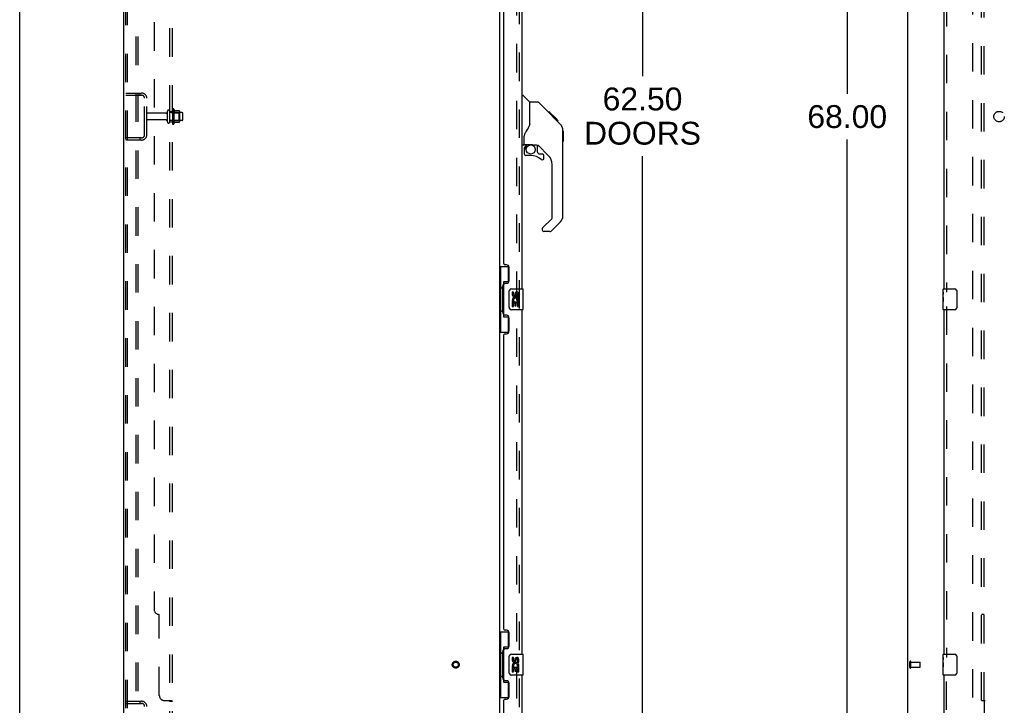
# Model space of a CAD drawing. Header units: inches. Extents: x 0 to 248, y 0 to 160.
# Tile 4 of 68: x 0 to 47, y 54 to 86. Entities that reach past the tile are written whole.
import ezdxf

# ---------------------------------------------------------------- set-up
doc = ezdxf.new("R2010")
doc.units = ezdxf.units.IN
doc.header["$LTSCALE"] = 13.627625
doc.header["$MEASUREMENT"] = 0
doc.linetypes.add('HIDDEN', pattern=[0.2, 0.1, -0.1])
doc.layers.get('0').update_dxf_attribs({"linetype": 'CONTINUOUS'})
for name, color, linetype in [('DEFAULT_2', 8, 'HIDDEN'), ('DIMENSIONS', 7, 'CONTINUOUS'), ('LEFTHAND_DOOR_ASSEMBLY', 7, 'CONTINUOUS'), ('RIGHTHAND_DOOR_ASSEMBLY', 7, 'CONTINUOUS'), ('SUBPANEL', 7, 'CONTINUOUS')]:
    doc.layers.add(name, color=color, linetype=linetype)
doc.styles.get("Standard").update_dxf_attribs({"font": 'arial.ttf'})
doc.dimstyles.new('DIMSTYLE_1', dxfattribs={"dimtxt": 1.093125, "dimasz": 1.4575, "dimexe": 0.09, "dimexo": 0.07, "dimgap": 0.0375, "dimtad": 0, "dimtih": 1, "dimtoh": 1, "dimzin": 4, "dimdsep": 46, "dimtxsty": 'Standard', "dimblk": '_FILLED', "dimblk1": '_FILLED', "dimblk2": '_FILLED', "dimcen": 0.09, "dimadec": 3, "dimazin": 1, "dimtfac": 1, "dimtdec": 3, "dimtofl": 0, "dimtmove": 0, "dimatfit": 3, "dimldrblk": '_FILLED', "dimfxl": 0, "dimtolj": 1, "dimtzin": 4, "dimarcsym": 0})

# ---------------------------------------------------------------- blocks, each defined once
blk = doc.blocks.new('_FILLED')
at = {"color": 0, "linetype": 'ByBlock'}
blk.add_solid([(0, 0), (-1, 0.2), (-1, -0.2)], dxfattribs=at)
blk = doc.blocks.new('*D9')
at = {"layer": 'DIMENSIONS', "color": 2, "linetype": 'Continuous'}
for p, q in [((24.813, 113.089), (31.134, 113.089)), ((29.822, 113.089), (29.822, 83.774)), ((29.822, 50.589), (29.822, 79.948)), ((24.813, 50.589), (31.134, 50.589))]:
    blk.add_line(p, q, dxfattribs=at)
at = {"layer": 'DIMENSIONS', "color": 2, "linetype": 'Continuous', "xscale": 1.4575, "yscale": 1.4575, "zscale": 1.4575}
for p, rotation in [((29.822, 113.089), 90), ((29.822, 50.589), 270)]:
    blk.add_blockref('_FILLED', p, dxfattribs=dict(at, rotation=rotation))
at = {"layer": 'DIMENSIONS', "color": 2, "linetype": 'Continuous', "insert": (29.822, 83.228), "char_height": 1.0931, "width": 5.5916, "attachment_point": 2, "line_spacing_factor": 0.9}
blk.add_mtext('62.50\\PDOORS', dxfattribs=at)
blk = doc.blocks.new('*D12')
at = {"layer": 'DIMENSIONS', "color": 2, "linetype": 'Continuous'}
for p, q in [((41.611, 115.839), (38.312, 115.839)), ((39.624, 115.839), (39.624, 82.932)), ((39.624, 47.839), (39.624, 80.746)), ((41.611, 47.839), (38.312, 47.839))]:
    blk.add_line(p, q, dxfattribs=at)
at = {"layer": 'DIMENSIONS', "color": 2, "linetype": 'Continuous', "xscale": 1.4575, "yscale": 1.4575, "zscale": 1.4575}
for p, rotation in [((39.624, 115.839), 90), ((39.624, 47.839), 270)]:
    blk.add_blockref('_FILLED', p, dxfattribs=dict(at, rotation=rotation))
at = {"layer": 'DIMENSIONS', "color": 2, "linetype": 'Continuous', "insert": (39.624, 82.385), "char_height": 1.0931, "width": 3.81984, "attachment_point": 2, "line_spacing_factor": 0.9}
blk.add_mtext('68.00', dxfattribs=at)

msp = doc.modelspace()

# ---------------------------------------------------------------- linework, layer by layer
at = {"color": 7, "linetype": 'Continuous'}
msp.add_line((0, 0), (0, 160.325), dxfattribs=at)
at = {"color": 3, "linetype": 'Continuous'}
for p, q in [((4.981, 47.943), (4.981, 115.735)), ((42.519, 47.943), (42.519, 115.735)), ((22.981, 112.391), (22.981, 51.287))]:
    msp.add_line(p, q, dxfattribs=at)
at = {"layer": 'DEFAULT_2', "color": 8, "linetype": 'HIDDEN'}
for p, q in [((5.085, 48.056), (5.085, 115.621)), ((5.159, 48.056), (5.159, 115.621)), ((5.557, 115.651), (5.557, 48.026)), ((5.661, 115.651), (5.661, 48.026)), ((23.794, 112.573), (23.794, 51.104)), ((45.644, 51.287), (45.644, 112.391)), ((5.085, 82.964), (5.839, 82.964)), ((5.085, 82.86), (5.839, 82.86)), ((5.758, 82.964), (5.758, 82.86)), ((5.981, 80.96), (5.981, 82.717)), ((6.085, 80.96), (6.085, 82.717)), ((7.075, 81.581), (7.075, 82.096)), ((7.185, 81.581), (7.185, 82.096)), ((7.31, 82.173), (7.31, 81.505)), ((7.33, 82.022), (7.31, 82.042)), ((7.38, 82.195), (7.38, 81.483)), ((7.636, 82.116), (7.408, 82.116)), ((7.626, 82.022), (7.646, 82.042)), ((7.646, 82.094), (7.646, 81.583)), ((7.013, 82.004), (6.115, 82.004)), ((7.013, 81.674), (6.115, 81.674)), ((7.78, 82.026), (7.185, 82.026)), ((7.78, 81.651), (7.185, 81.651)), ((7.33, 81.655), (7.31, 81.635)), ((7.33, 82.022), (7.33, 81.655)), ((7.33, 82.022), (7.626, 82.022)), ((7.33, 81.655), (7.626, 81.655)), ((7.636, 81.561), (7.408, 81.561)), ((7.626, 82.022), (7.626, 81.655)), ((7.626, 81.655), (7.646, 81.635)), ((7.81, 81.681), (7.81, 81.996)), ((5.839, 80.818), (5.085, 80.818)), ((5.839, 80.714), (5.085, 80.714)), ((5.758, 80.818), (5.758, 80.714)), ((42.623, 55.447), (42.623, 55.731)), ((42.666, 55.447), (42.666, 55.731)), ((42.666, 55.713), (43.113, 55.713)), ((43.123, 55.475), (43.123, 55.703)), ((42.666, 55.465), (43.113, 55.465)), ((5.085, 53.839), (5.839, 53.839)), ((5.758, 53.839), (5.758, 53.735)), ((5.085, 53.735), (5.839, 53.735))]:
    msp.add_line(p, q, dxfattribs=at)
for radius in [0.164, 0.124]:
    msp.add_circle((20.877, 55.589), radius, dxfattribs=at)
for centre, radius, start, end in [((5.839, 82.717), 0.246, 0, 90), ((5.839, 82.717), 0.142, 0, 90), ((7.013, 82.066), 0.0625, 270, 360), ((7.13, 82.096), 0.055, 360, 180), ((7.349, 82.173), 0.0384, 34.4497, 180), ((6.78, 81.839), 0.698, 23.9679, 30.6631), ((7.427, 82.126), 0.01, 203.9679, 270), ((7.636, 82.106), 0.01, 5.1938, 90), ((7.505, 82.094), 0.141, 0, 5.2081), ((6.115, 81.974), 0.03, 90, 180), ((6.115, 81.704), 0.03, 180, 270), ((7.013, 81.611), 0.0625, 0, 90), ((7.13, 81.581), 0.055, 180, 0), ((7.427, 81.551), 0.01, 90, 156.0321), ((7.636, 81.571), 0.01, 270, 354.8062), ((7.505, 81.583), 0.141, 354.7919, 360), ((7.78, 81.996), 0.03, 360, 90), ((7.78, 81.681), 0.03, 270, 0), ((7.349, 81.505), 0.0384, 180, 325.5503), ((6.78, 81.839), 0.698, 329.3369, 336.0321), ((5.839, 80.96), 0.246, 270, 360), ((5.839, 80.96), 0.142, 270, 360), ((42.644, 55.731), 0.0215, 360, 180), ((43.113, 55.703), 0.01, 360, 90), ((42.644, 55.447), 0.0215, 180, 0), ((43.113, 55.475), 0.01, 270, 0), ((5.839, 53.592), 0.246, 0, 90), ((5.839, 53.592), 0.142, 0, 90)]:
    msp.add_arc(centre, radius, start, end, dxfattribs=at)
at = {"layer": 'LEFTHAND_DOOR_ASSEMBLY', "color": 8, "linetype": 'HIDDEN'}
for p, q in [((23.935, 50.835), (23.935, 112.842)), ((44.373, 90.244), (44.373, 73.434)), ((44.373, 72.744), (44.373, 55.934)), ((44.373, 50.693), (44.373, 55.244))]:
    msp.add_line(p, q, dxfattribs=at)
at = {"layer": 'LEFTHAND_DOOR_ASSEMBLY', "color": 3, "linetype": 'Continuous'}
for p, q in [((24.039, 90.089), (24.039, 73.589)), ((44.269, 73.589), (44.269, 90.089)), ((23.185, 74.796), (23.185, 88.881)), ((23.305, 74.736), (23.245, 74.736)), ((23.435, 73.986), (23.435, 74.606)), ((23.185, 72.381), (23.185, 73.796)), ((23.245, 73.856), (23.305, 73.856)), ((23.305, 72.321), (23.245, 72.321)), ((23.435, 71.571), (23.435, 72.191)), ((24.039, 72.589), (24.039, 56.089)), ((44.269, 56.089), (44.269, 72.589)), ((23.185, 57.296), (23.185, 71.381)), ((23.245, 71.441), (23.305, 71.441)), ((23.305, 57.236), (23.245, 57.236)), ((23.435, 56.486), (23.435, 57.106)), ((23.185, 54.881), (23.185, 56.296)), ((23.245, 56.356), (23.305, 56.356)), ((23.305, 54.821), (23.245, 54.821)), ((23.435, 54.071), (23.435, 54.691)), ((24.039, 55.089), (24.039, 50.835)), ((44.269, 50.693), (44.269, 55.089)), ((23.185, 50.713), (23.185, 53.881)), ((23.245, 53.941), (23.305, 53.941))]:
    msp.add_line(p, q, dxfattribs=at)
at = {"layer": 'LEFTHAND_DOOR_ASSEMBLY', "color": 7, "linetype": 'Continuous'}
for p, q in [((24.039, 82.843), (24.102, 82.843)), ((24.427, 82.534), (24.13, 82.831)), ((24.794, 82.528), (24.433, 82.528)), ((24.433, 81.423), (24.433, 82.528)), ((25.615, 81.74), (24.85, 82.505)), ((25.371, 82.05), (25.304, 82.05)), ((25.378, 82.043), (25.312, 82.043)), ((25.388, 82.033), (25.321, 82.033)), ((25.371, 82.05), (25.698, 81.723)), ((25.395, 82.027), (25.328, 82.027)), ((25.403, 82.019), (25.336, 82.019)), ((25.422, 81.999), (25.356, 81.999)), ((25.445, 81.976), (25.378, 81.976)), ((25.468, 81.953), (25.401, 81.953)), ((25.492, 81.929), (25.425, 81.929)), ((25.516, 81.905), (25.449, 81.905)), ((25.539, 81.882), (25.473, 81.882)), ((25.562, 81.86), (25.495, 81.86)), ((25.582, 81.84), (25.515, 81.84)), ((25.599, 81.822), (25.532, 81.822)), ((25.612, 81.809), (25.545, 81.809)), ((25.616, 81.805), (25.55, 81.805)), ((25.618, 81.803), (25.552, 81.803)), ((25.619, 81.802), (25.552, 81.802)), ((25.62, 81.802), (25.553, 81.802)), ((25.622, 81.799), (25.555, 81.799)), ((25.627, 81.795), (25.56, 81.795)), ((25.632, 81.789), (25.566, 81.789)), ((25.646, 81.775), (25.579, 81.775)), ((25.614, 81.739), (25.588, 81.766)), ((25.661, 81.76), (25.594, 81.76)), ((25.669, 81.753), (25.602, 81.753)), ((25.676, 81.746), (25.609, 81.746)), ((25.614, 81.739), (25.893, 81.461)), ((25.688, 81.734), (25.621, 81.734)), ((25.693, 81.728), (25.626, 81.728)), ((25.696, 81.725), (25.63, 81.725)), ((25.698, 81.724), (25.631, 81.724)), ((25.698, 81.723), (25.631, 81.723)), ((25.698, 81.723), (25.632, 81.723)), ((25.787, 81.635), (25.698, 81.723)), ((25.716, 81.639), (25.783, 81.639)), ((25.784, 81.637), (25.717, 81.637)), ((25.787, 81.635), (25.72, 81.635)), ((24.433, 81.486), (24.412, 81.428)), ((26.008, 81.184), (26.007, 81.214)), ((26.008, 77.081), (26.008, 81.184)), ((26.028, 81.132), (26.008, 81.152)), ((26.028, 81.132), (26.028, 80.656)), ((24.157, 80.5), (24.157, 80.907)), ((26.028, 80.656), (26.008, 80.636)), ((24.118, 80.461), (24.039, 80.461)), ((24.157, 80.283), (24.157, 80.046)), ((24.177, 80.502), (24.472, 80.502)), ((24.215, 80.422), (24.295, 80.502)), ((24.221, 80.417), (24.218, 80.42)), ((24.225, 80.413), (24.221, 80.417)), ((24.229, 80.408), (24.225, 80.413)), ((24.745, 80.461), (24.657, 80.461)), ((24.787, 80.129), (24.787, 80.456)), ((25.323, 79.964), (24.822, 80.466)), ((24.472, 79.967), (24.236, 79.967)), ((24.791, 80.121), (24.863, 80.049)), ((24.871, 80.046), (25.024, 80.046)), ((25.102, 79.848), (25.102, 79.967)), ((25.496, 76.995), (25.496, 79.547)), ((25.037, 76.504), (25.473, 76.939)), ((25.024, 76.47), (25.024, 76.406)), ((25.893, 76.802), (25.44, 76.35)), ((25.385, 76.327), (25.102, 76.327)), ((22.981, 74.664), (23.422, 74.664)), ((23.02, 74.664), (23.02, 73.639)), ((23.385, 74.664), (23.385, 73.884)), ((22.999, 73.639), (23.121, 73.639)), ((22.999, 73.639), (22.999, 72.539)), ((23.121, 73.669), (23.121, 73.689)), ((23.121, 72.539), (23.121, 73.639)), ((23.385, 73.929), (23.158, 73.929)), ((23.158, 73.929), (23.158, 72.249)), ((23.544, 73.589), (24.084, 73.589)), ((24.099, 72.604), (24.099, 73.574)), ((44.209, 73.428), (44.209, 73.574)), ((44.224, 73.589), (44.764, 73.589)), ((23.444, 72.689), (23.444, 73.489)), ((23.645, 73.435), (23.582, 73.435)), ((23.582, 73.435), (23.582, 73.298)), ((23.645, 73.298), (23.645, 73.435)), ((23.71, 73.361), (23.71, 73.292)), ((23.771, 73.298), (23.771, 73.34)), ((23.833, 73.34), (23.833, 73.204)), ((23.833, 73.204), (23.896, 73.204)), ((23.896, 73.204), (23.896, 73.34)), ((44.209, 73.17), (44.209, 73.427)), ((44.215, 73.372), (44.209, 73.372)), ((44.209, 73.204), (44.216, 73.204)), ((44.209, 72.604), (44.209, 73.168)), ((44.211, 73.141), (44.209, 73.141)), ((44.216, 73.204), (44.216, 73.34)), ((44.864, 73.489), (44.864, 72.689)), ((23.6, 72.973), (23.582, 72.973)), ((23.582, 72.973), (23.582, 72.743)), ((23.582, 72.743), (23.645, 72.743)), ((23.635, 72.973), (23.662, 72.993)), ((23.635, 72.973), (23.896, 72.973)), ((23.645, 72.91), (23.71, 72.91)), ((23.645, 72.743), (23.645, 72.91)), ((23.71, 72.91), (23.71, 72.774)), ((23.71, 72.774), (23.771, 72.774)), ((23.771, 72.91), (23.833, 72.91)), ((23.771, 72.774), (23.771, 72.91)), ((23.826, 73.009), (23.883, 72.984)), ((23.833, 72.91), (23.833, 72.743)), ((23.833, 72.743), (23.896, 72.743)), ((23.896, 72.743), (23.896, 72.973)), ((44.209, 73.009), (44.215, 73.009)), ((44.209, 72.973), (44.216, 72.973)), ((44.209, 72.91), (44.216, 72.91)), ((44.209, 72.743), (44.216, 72.743)), ((44.216, 72.743), (44.216, 72.973)), ((22.999, 72.539), (23.121, 72.539)), ((23.02, 72.539), (23.02, 71.514)), ((23.121, 72.488), (23.121, 72.508)), ((23.158, 72.249), (23.385, 72.249)), ((23.385, 72.294), (23.385, 71.514)), ((24.084, 72.589), (23.544, 72.589)), ((44.764, 72.589), (44.224, 72.589)), ((22.981, 71.514), (23.422, 71.514)), ((22.981, 57.164), (23.422, 57.164)), ((23.02, 57.164), (23.02, 56.139)), ((23.385, 57.164), (23.385, 56.384)), ((22.999, 56.139), (23.121, 56.139)), ((22.999, 56.139), (22.999, 55.039)), ((23.121, 56.169), (23.121, 56.189)), ((23.121, 55.039), (23.121, 56.139)), ((23.385, 56.429), (23.158, 56.429)), ((23.158, 56.429), (23.158, 54.749)), ((23.444, 55.189), (23.444, 55.989)), ((23.544, 56.089), (24.084, 56.089)), ((23.645, 55.935), (23.582, 55.935)), ((23.582, 55.935), (23.582, 55.798)), ((23.645, 55.798), (23.645, 55.935)), ((23.71, 55.861), (23.71, 55.792)), ((23.771, 55.798), (23.771, 55.84)), ((23.833, 55.84), (23.833, 55.704)), ((23.833, 55.704), (23.896, 55.704)), ((23.896, 55.704), (23.896, 55.84)), ((24.099, 55.104), (24.099, 56.074)), ((44.209, 55.928), (44.209, 56.074)), ((44.209, 55.67), (44.209, 55.927)), ((44.215, 55.872), (44.209, 55.872)), ((44.209, 55.704), (44.216, 55.704)), ((44.209, 55.104), (44.209, 55.668)), ((44.211, 55.641), (44.209, 55.641)), ((44.216, 55.704), (44.216, 55.84)), ((44.224, 56.089), (44.764, 56.089)), ((44.864, 55.989), (44.864, 55.189)), ((23.6, 55.473), (23.582, 55.473)), ((23.582, 55.473), (23.582, 55.243)), ((23.582, 55.243), (23.645, 55.243)), ((23.635, 55.473), (23.662, 55.493)), ((23.635, 55.473), (23.896, 55.473)), ((23.645, 55.41), (23.71, 55.41)), ((23.645, 55.243), (23.645, 55.41)), ((23.71, 55.41), (23.71, 55.274)), ((23.71, 55.274), (23.771, 55.274)), ((23.771, 55.41), (23.833, 55.41)), ((23.771, 55.274), (23.771, 55.41)), ((23.826, 55.509), (23.883, 55.484)), ((23.833, 55.41), (23.833, 55.243)), ((23.833, 55.243), (23.896, 55.243)), ((23.896, 55.243), (23.896, 55.473)), ((44.209, 55.509), (44.215, 55.509)), ((44.209, 55.473), (44.216, 55.473)), ((44.209, 55.41), (44.216, 55.41)), ((44.209, 55.243), (44.216, 55.243)), ((44.216, 55.243), (44.216, 55.473)), ((22.999, 55.039), (23.121, 55.039)), ((23.02, 55.039), (23.02, 54.014)), ((23.121, 54.988), (23.121, 55.008)), ((23.158, 54.749), (23.385, 54.749)), ((23.385, 54.794), (23.385, 54.014)), ((24.084, 55.089), (23.544, 55.089)), ((44.764, 55.089), (44.224, 55.089)), ((22.981, 54.014), (23.422, 54.014))]:
    msp.add_line(p, q, dxfattribs=at)
for points in [[(24.85, 82.505), (24.842, 82.511), (24.834, 82.517), (24.824, 82.522), (24.815, 82.525), (24.804, 82.527), (24.794, 82.528)], [(25.532, 81.823), (25.51, 81.844), (25.488, 81.866)], [(25.588, 81.766), (25.575, 81.78), (25.532, 81.823)], [(24.412, 81.428), (24.382, 81.359), (24.345, 81.289), (24.303, 81.217), (24.256, 81.143), (24.211, 81.078)], [(26.008, 81.184), (26.007, 81.213), (26.001, 81.254), (25.992, 81.295), (25.978, 81.334), (25.96, 81.371), (25.939, 81.406), (25.913, 81.439), (25.893, 81.461)], [(24.211, 81.078), (24.2, 81.061), (24.184, 81.032), (24.172, 81), (24.163, 80.966), (24.158, 80.932), (24.157, 80.907)], [(24.229, 80.408), (24.22, 80.398), (24.211, 80.387), (24.204, 80.376), (24.197, 80.364), (24.191, 80.351), (24.186, 80.338), (24.182, 80.325), (24.18, 80.311), (24.178, 80.297), (24.177, 80.283)], [(24.218, 80.42), (24.217, 80.421), (24.216, 80.422), (24.215, 80.422), (24.215, 80.422)], [(24.472, 80.502), (24.48, 80.502), (24.5, 80.501), (24.52, 80.499), (24.54, 80.495), (24.56, 80.49), (24.578, 80.485), (24.594, 80.48), (24.608, 80.475), (24.62, 80.47), (24.631, 80.467), (24.64, 80.464), (24.648, 80.462), (24.656, 80.461), (24.657, 80.461)], [(23.158, 73.905), (23.159, 73.902), (23.159, 73.898), (23.16, 73.894), (23.161, 73.89), (23.163, 73.885), (23.165, 73.88), (23.167, 73.874), (23.17, 73.868), (23.174, 73.862), (23.178, 73.855), (23.182, 73.848), (23.187, 73.84), (23.192, 73.831), (23.194, 73.828)], [(23.444, 73.489), (23.445, 73.495), (23.445, 73.501), (23.446, 73.507), (23.447, 73.513), (23.449, 73.519), (23.451, 73.525)], [(44.209, 73.428), (44.209, 73.424), (44.21, 73.42), (44.21, 73.414), (44.212, 73.401)], [(44.209, 73.17), (44.209, 73.162), (44.21, 73.153), (44.21, 73.143)], [(44.21, 73.143), (44.213, 73.109), (44.214, 73.097), (44.215, 73.085), (44.215, 73.072), (44.216, 73.06), (44.216, 73.047), (44.216, 73.034), (44.215, 73.021), (44.215, 73.009), (44.214, 72.996), (44.213, 72.984)], [(44.212, 73.401), (44.213, 73.394), (44.213, 73.385), (44.214, 73.377)], [(44.214, 73.377), (44.215, 73.368), (44.216, 73.359), (44.216, 73.35), (44.216, 73.34)], [(44.857, 73.525), (44.859, 73.519), (44.861, 73.513), (44.862, 73.507), (44.863, 73.501), (44.864, 73.495), (44.864, 73.489)], [(23.451, 72.653), (23.449, 72.658), (23.447, 72.664), (23.446, 72.67), (23.445, 72.676), (23.445, 72.682), (23.444, 72.689)], [(44.864, 72.689), (44.864, 72.682), (44.863, 72.676), (44.862, 72.67), (44.861, 72.664), (44.859, 72.658), (44.857, 72.653)], [(23.194, 72.35), (23.192, 72.346), (23.187, 72.338), (23.182, 72.33), (23.178, 72.323), (23.174, 72.316), (23.17, 72.309), (23.167, 72.303), (23.165, 72.298), (23.163, 72.293), (23.161, 72.288), (23.16, 72.284), (23.159, 72.28), (23.159, 72.276), (23.158, 72.273)], [(23.158, 56.405), (23.159, 56.402), (23.159, 56.398), (23.16, 56.394), (23.161, 56.39), (23.163, 56.385), (23.165, 56.38), (23.167, 56.374), (23.17, 56.368), (23.174, 56.362), (23.178, 56.355), (23.182, 56.348), (23.187, 56.34), (23.192, 56.331), (23.194, 56.328)], [(23.444, 55.989), (23.445, 55.995), (23.445, 56.001), (23.446, 56.007), (23.447, 56.013), (23.449, 56.019), (23.451, 56.025)], [(44.209, 55.928), (44.209, 55.924), (44.21, 55.92), (44.21, 55.914), (44.212, 55.901)], [(44.209, 55.67), (44.209, 55.662), (44.21, 55.653), (44.21, 55.643)], [(44.21, 55.643), (44.213, 55.609), (44.214, 55.597), (44.215, 55.585), (44.215, 55.572), (44.216, 55.56), (44.216, 55.547), (44.216, 55.534), (44.215, 55.521), (44.215, 55.509), (44.214, 55.496), (44.213, 55.484)], [(44.212, 55.901), (44.213, 55.894), (44.213, 55.885), (44.214, 55.877)], [(44.214, 55.877), (44.215, 55.868), (44.216, 55.859), (44.216, 55.85), (44.216, 55.84)], [(44.857, 56.025), (44.859, 56.019), (44.861, 56.013), (44.862, 56.007), (44.863, 56.001), (44.864, 55.995), (44.864, 55.989)], [(23.451, 55.153), (23.449, 55.158), (23.447, 55.164), (23.446, 55.17), (23.445, 55.176), (23.445, 55.182), (23.444, 55.189)], [(44.864, 55.189), (44.864, 55.182), (44.863, 55.176), (44.862, 55.17), (44.861, 55.164), (44.859, 55.158), (44.857, 55.153)], [(23.194, 54.85), (23.192, 54.846), (23.187, 54.838), (23.182, 54.83), (23.178, 54.823), (23.174, 54.816), (23.17, 54.809), (23.167, 54.803), (23.165, 54.798), (23.163, 54.793), (23.161, 54.788), (23.16, 54.784), (23.159, 54.78), (23.159, 54.776), (23.158, 54.773)]]:
    msp.add_lwpolyline(points, dxfattribs=at)
msp.add_circle((24.472, 80.262), 0.217, dxfattribs=at)
for centre, radius, start, end in [((24.102, 82.803), 0.0394, 45, 90), ((24.413, 82.52), 0.0197, 0, 45), ((25.575, 81.167), 0.433, 42.2386, 42.7273), ((24.118, 80.5), 0.0394, 270, 360), ((24.177, 80.522), 0.0197, 180, 270), ((24.354, 80.283), 0.197, 135, 180), ((24.745, 80.264), 0.197, 45, 90), ((24.236, 80.046), 0.0787, 180, 270), ((24.472, 79.179), 0.787, 50.4788, 90), ((24.799, 80.129), 0.0118, 180, 225), ((24.871, 80.057), 0.0118, 225, 270), ((25.024, 79.848), 0.0787, 230.4788, 360), ((25.024, 79.967), 0.0787, 0, 90), ((24.905, 79.547), 0.591, 0, 45), ((25.417, 76.995), 0.0787, 315, 360), ((25.614, 77.081), 0.394, 315, 360), ((25.071, 76.47), 0.0472, 135, 180), ((25.102, 76.406), 0.0787, 180, 270), ((25.385, 76.406), 0.0787, 270, 315), ((23.544, 73.489), 0.1, 90, 158.7946), ((24.084, 73.574), 0.015, 0, 90), ((44.224, 73.574), 0.015, 90, 180), ((44.764, 73.489), 0.1, 21.1999, 90), ((23.676, 73.298), 0.0943, 180, 360), ((23.736, 73.047), 0.154, 161.4199, 206.1963), ((23.739, 73.047), 0.157, 336.5966, 161.8791), ((23.676, 73.298), 0.0314, 180, 261.2295), ((23.739, 73.047), 0.0943, 336.5966, 215.1122), ((23.676, 73.303), 0.0362, 263.4285, 341.7628), ((23.802, 73.34), 0.0943, 68.6999, 167.4338), ((23.802, 73.34), 0.0314, 0, 180.0485), ((23.802, 73.34), 0.0943, 0, 68.6704), ((23.544, 72.689), 0.1, 201.205, 270), ((23.739, 73.047), 0.157, 205.737, 207.8532), ((24.084, 72.604), 0.015, 270, 360), ((44.224, 72.604), 0.015, 180, 270), ((44.764, 72.689), 0.1, 270, 338.7946), ((23.544, 55.989), 0.1, 90, 158.7946), ((23.676, 55.798), 0.0943, 180, 360), ((23.739, 55.547), 0.157, 336.5966, 161.8791), ((23.676, 55.798), 0.0314, 180, 261.2295), ((23.739, 55.547), 0.0943, 336.5966, 215.1122), ((23.676, 55.803), 0.0362, 263.4285, 341.7628), ((23.802, 55.84), 0.0943, 68.6999, 167.4338), ((23.802, 55.84), 0.0314, 0, 180.0485), ((23.802, 55.84), 0.0943, 0, 68.6704), ((24.084, 56.074), 0.015, 0, 90), ((44.224, 56.074), 0.015, 90, 180), ((44.764, 55.989), 0.1, 21.1999, 90), ((23.736, 55.547), 0.154, 161.4199, 206.1963), ((23.739, 55.547), 0.157, 205.737, 207.8532), ((23.544, 55.189), 0.1, 201.205, 270), ((24.084, 55.104), 0.015, 270, 360), ((44.224, 55.104), 0.015, 180, 270), ((44.764, 55.189), 0.1, 270, 338.7946)]:
    msp.add_arc(centre, radius, start, end, dxfattribs=at)
at = {"layer": 'LEFTHAND_DOOR_ASSEMBLY', "color": 3, "linetype": 'Continuous'}
for centre, radius, start, end in [((23.245, 74.796), 0.06, 180, 270), ((23.305, 74.606), 0.13, 0, 90), ((23.245, 73.796), 0.06, 90, 180), ((23.305, 73.986), 0.13, 270, 360), ((23.245, 72.381), 0.06, 180, 270), ((23.305, 72.191), 0.13, 0, 90), ((23.245, 71.381), 0.06, 90, 180), ((23.305, 71.571), 0.13, 270, 360), ((23.245, 57.296), 0.06, 180, 270), ((23.305, 57.106), 0.13, 0, 90), ((23.245, 56.296), 0.06, 90, 180), ((23.305, 56.486), 0.13, 270, 360), ((23.245, 54.881), 0.06, 180, 270), ((23.305, 54.691), 0.13, 0, 90), ((23.245, 53.881), 0.06, 90, 180), ((23.305, 54.071), 0.13, 270, 360)]:
    msp.add_arc(centre, radius, start, end, dxfattribs=at)
at = {"layer": 'LEFTHAND_DOOR_ASSEMBLY', "color": 7, "linetype": 'Continuous'}
for centre, major_axis, ratio, start_param, end_param in [((23.225, 73.679), (0, 0.18), 0.579493, 0.699287, 1.51401), ((23.225, 73.679), (0, 0.18), 0.579493, -4.655602, -3.84088), ((23.225, 72.498), (0, 0.18), 0.579493, 0.699287, 1.51401), ((44.472, 73.005), (0.263, 0), 0.432808, 3.141593, 3.321581), ((23.225, 72.498), (0, 0.18), 0.579493, -4.655602, -3.84088), ((23.225, 56.179), (0, 0.18), 0.579493, 0.699287, 1.51401), ((23.225, 56.179), (0, 0.18), 0.579493, -4.655602, -3.84088), ((44.472, 55.505), (0.263, 0), 0.432808, 3.141593, 3.321581), ((23.225, 54.998), (0, 0.18), 0.579493, 0.699287, 1.51401), ((23.225, 54.998), (0, 0.18), 0.579493, -4.655602, -3.84088)]:
    msp.add_ellipse(centre, major_axis=major_axis, ratio=ratio, start_param=start_param, end_param=end_param, dxfattribs=at)
at = {"layer": 'RIGHTHAND_DOOR_ASSEMBLY', "color": 8, "linetype": 'HIDDEN'}
msp.add_line((23.935, 50.835), (23.935, 112.842), dxfattribs=at)
at = {"layer": 'RIGHTHAND_DOOR_ASSEMBLY', "color": 7, "linetype": 'Continuous'}
for centre, radius, start, end in [((25.575, 81.167), 0.433, 42.2386, 42.7273), ((24.354, 80.283), 0.197, 135, 180), ((24.236, 80.046), 0.0787, 180, 270), ((25.024, 79.848), 0.0787, 230.4788, 360), ((25.024, 79.967), 0.0787, 0, 90), ((25.614, 77.081), 0.394, 315, 360)]:
    msp.add_arc(centre, radius, start, end, dxfattribs=at)
at = {"layer": 'SUBPANEL', "color": 8, "linetype": 'HIDDEN'}
for p, q in [((7.185, 51.995), (7.185, 111.683)), ((7.31, 51.995), (7.31, 111.683)), ((46.05, 53.87), (46.05, 109.808)), ((46.175, 53.87), (46.175, 109.808)), ((6.435, 105.433), (6.435, 58.245)), ((7.185, 82.089), (7.31, 82.089)), ((7.185, 81.589), (7.31, 81.589)), ((6.685, 54.12), (6.685, 57.995)), ((46.175, 57.995), (46.05, 57.995)), ((6.935, 53.87), (7.256, 53.87)), ((7.185, 53.835), (7.31, 53.835)), ((7.259, 53.868), (7.261, 53.866)), ((7.31, 53.838), (7.31, 53.836)), ((46.05, 53.87), (46.137, 53.87)), ((46.137, 53.87), (46.216, 53.87)), ((46.157, 53.853), (46.164, 53.846)), ((46.175, 53.835), (46.175, 52.245))]:
    msp.add_line(p, q, dxfattribs=at)
for points in [[(7.16, 53.87), (7.159, 53.868), (7.159, 53.866), (7.159, 53.865), (7.16, 53.863), (7.16, 53.862), (7.161, 53.86), (7.162, 53.859), (7.163, 53.857), (7.164, 53.856), (7.166, 53.854), (7.167, 53.853), (7.169, 53.852), (7.171, 53.85), (7.173, 53.849), (7.175, 53.848), (7.177, 53.846), (7.179, 53.845), (7.18, 53.843), (7.182, 53.842), (7.183, 53.841), (7.184, 53.839), (7.185, 53.838), (7.185, 53.836), (7.185, 53.835)], [(7.16, 53.87), (7.159, 53.868), (7.159, 53.866), (7.159, 53.865), (7.16, 53.863), (7.16, 53.862), (7.161, 53.86), (7.162, 53.859), (7.163, 53.857), (7.164, 53.856), (7.166, 53.854), (7.167, 53.853)], [(7.179, 53.845), (7.18, 53.843), (7.182, 53.842), (7.183, 53.841), (7.184, 53.839)], [(7.185, 53.838), (7.185, 53.836), (7.185, 53.835)], [(7.256, 53.87), (7.259, 53.868), (7.261, 53.866), (7.264, 53.865), (7.268, 53.863), (7.272, 53.861), (7.276, 53.86), (7.284, 53.856)], [(7.284, 53.856), (7.287, 53.855), (7.291, 53.853)], [(7.291, 53.853), (7.295, 53.851), (7.298, 53.85), (7.301, 53.848), (7.304, 53.846), (7.306, 53.844), (7.308, 53.842), (7.309, 53.84), (7.31, 53.838), (7.31, 53.836), (7.31, 53.835)], [(7.301, 53.848), (7.304, 53.846), (7.306, 53.844), (7.308, 53.842)], [(46.137, 53.87), (46.139, 53.868), (46.141, 53.866), (46.144, 53.865), (46.146, 53.863), (46.148, 53.861), (46.15, 53.86), (46.151, 53.858), (46.153, 53.856), (46.155, 53.855), (46.157, 53.853)], [(46.164, 53.846), (46.166, 53.844), (46.168, 53.842), (46.17, 53.84), (46.172, 53.838), (46.174, 53.836), (46.175, 53.835)], [(46.195, 53.848), (46.19, 53.845), (46.188, 53.843), (46.185, 53.842), (46.183, 53.841), (46.181, 53.839), (46.179, 53.838), (46.177, 53.836), (46.175, 53.835)], [(46.216, 53.87), (46.215, 53.868), (46.215, 53.866), (46.214, 53.865), (46.213, 53.863), (46.212, 53.862), (46.211, 53.86), (46.209, 53.859), (46.208, 53.857), (46.206, 53.856), (46.204, 53.854), (46.203, 53.853), (46.201, 53.852), (46.199, 53.85), (46.197, 53.849), (46.195, 53.848)]]:
    msp.add_lwpolyline(points, dxfattribs=at)
msp.add_circle((46.894, 81.839), 0.25, dxfattribs=at)
for centre in [(6.685, 58.245), (6.935, 54.12)]:
    msp.add_arc(centre, 0.25, 180, 270, dxfattribs=at)

# ---------------------------------------------------------------- dimensions: what is measured, and where the dimension line sits
at = {"layer": 'DIMENSIONS', "color": 2, "linetype": 'Continuous'}
dim = msp.add_linear_dim(base=(39.624, 47.839), p1=(41.681, 115.839), p2=(41.681, 47.839), angle=270, dimstyle='DIMSTYLE_1', dxfattribs=at)
dim.commit()
dim.dimension.update_dxf_attribs({"geometry": '*D12', "text_midpoint": (39.615, 81.833), "dimtype": 160})
dim = msp.add_linear_dim(base=(29.822, 50.589), p1=(24.743, 113.089), p2=(24.743, 50.589), angle=270, text='<>\\PDOORS', dimstyle='DIMSTYLE_1', dxfattribs=at)
dim.commit()
dim.dimension.update_dxf_attribs({"geometry": '*D9', "text_midpoint": (29.822, 81.861), "dimtype": 160})

doc.saveas('drawing.dxf')
